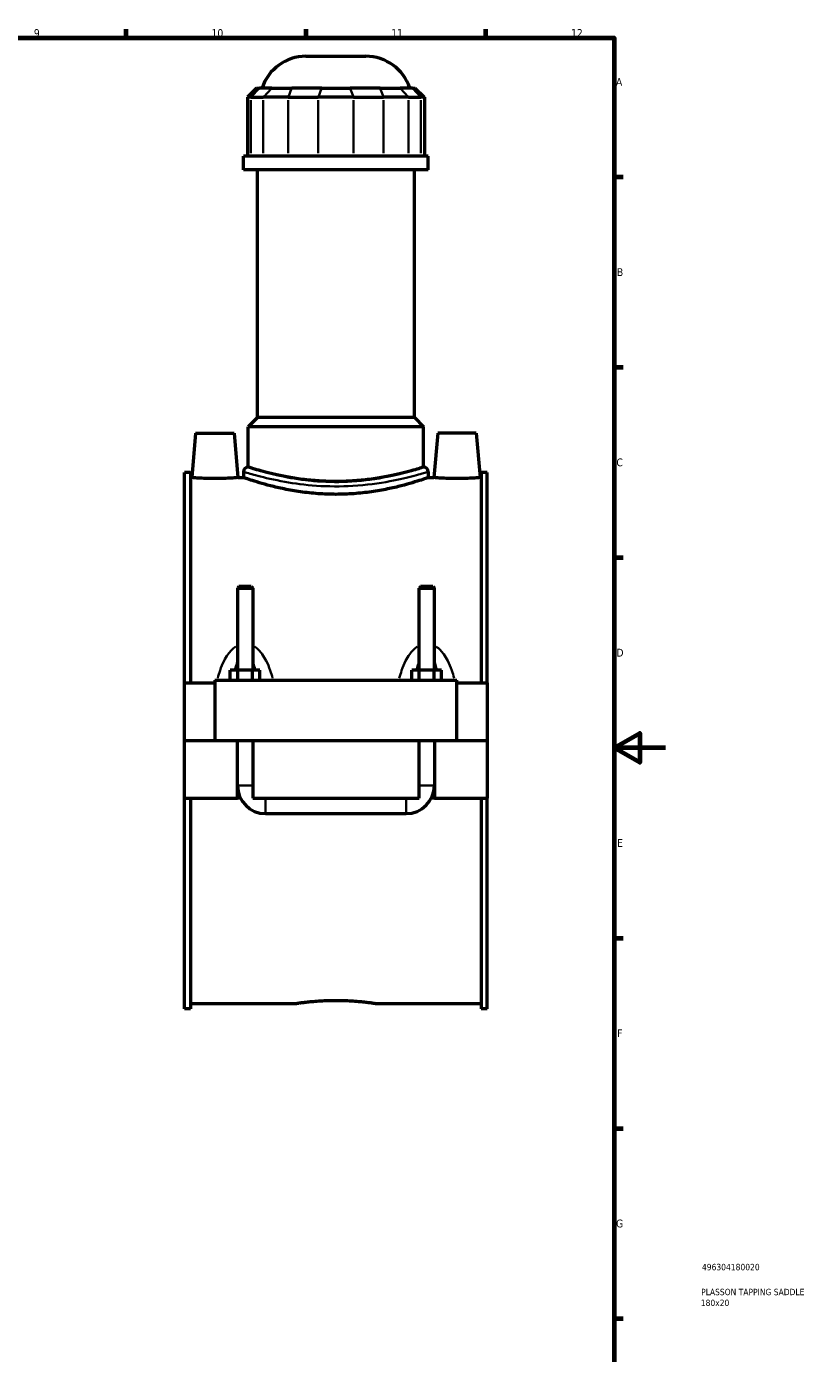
# Model space of a CAD drawing. Header units: millimetres. Extents: x 0 to 898, y -421 to 1009.
# Tile 5 of 6: x 592 to 898, y 61 to 578. Entities that reach past the tile are written whole.
import ezdxf

# ---------------------------------------------------------------- set-up
doc = ezdxf.new("R2010")
doc.units = ezdxf.units.MM
for name, color, linetype, lineweight in [('Border (ANSI)', 7, 'Continuous', 70), ('Title (ISO)', 7, 'Continuous', 50), ('Visible (ANSI)', 7, 'Continuous', 50), ('Visible Narrow (ANSI)', 7, 'Continuous', 35)]:
    doc.layers.add(name, color=color, linetype=linetype, lineweight=lineweight)
doc.styles.add('Note Text (ANSI)', font='tahoma.ttf')
doc.styles.add('Note Text (ISO)', font='tahoma.ttf')

# ---------------------------------------------------------------- blocks, each defined once
blk = doc.blocks.new('Borders Default Border')
at = {"layer": 'Border (ANSI)'}
for p, q in [((630.75, 574), (630.75, 577.45)), ((700.83, 574), (700.83, 577.45)), ((770.92, 574), (770.92, 577.45)), ((821, 519.75), (824.45, 519.75)), ((821, 445.5), (824.45, 445.5)), ((821, 371.25), (824.45, 371.25)), ((821, 222.75), (824.45, 222.75)), ((821, 148.5), (824.45, 148.5)), ((821, 74.25), (824.45, 74.25))]:
    blk.add_line(p, q, dxfattribs=at)
at = {"layer": 'Border (ANSI)', "flags": 128}
for points in [[(20, 20), (20, 574), (821, 574), (821, 20), (20, 20)], [(841, 297), (821, 297), (831, 302.77), (831, 291.23), (821, 297)]]:
    blk.add_lwpolyline(points, dxfattribs=at)
at = {"layer": 'Border (ANSI)', "color": 230, "true_color": 0xff0080, "attachment_point": 7, "style": 'Note Text (ANSI)'}
for s, insert, char_height in [('9', (594.7, 574.34), 3.05), ('10', (663.96, 574.34), 3.048), ('11', (734.04, 574.4), 3.048), ('12', (804.13, 574.4), 3.048), ('A', (821.63, 555.35), 3.05), ('B', (821.99, 481.1), 3.05), ('C', (821.8, 406.8), 3.05), ('D', (821.81, 332.6), 3.05), ('E', (822.05, 258.35), 3.05), ('F', (822.14, 184.1), 3.05), ('G', (821.66, 109.79), 3.05)]:
    blk.add_mtext(s, dxfattribs=dict(at, insert=insert, char_height=char_height))
blk = doc.blocks.new('Title Blocks ISO')
at = {"layer": 'Title (ISO)', "color": 232, "true_color": 0xca0064, "style": 'Note Text (ISO)'}
for tag, p in [('PART_NUMBER_001', (34.16, 73.13)), ('DESCRIPTION_001', (33.84, 63.4)), ('DESCRIPTION_002', (33.71, 59.17))]:
    blk.add_attdef(tag, p, '', height=2.5, dxfattribs=at)

msp = doc.modelspace()

# ---------------------------------------------------------------- linework, layer by layer
at = {"layer": 'Visible (ANSI)'}
for p, q in [((700.767, 566.833), (724.16, 566.833)), ((681.547, 554.443), (677.947, 550.843)), ((681.547, 554.443), (682.643, 554.443)), ((687.481, 554.443), (682.643, 554.443)), ((687.481, 554.443), (695.274, 554.443)), ((706.953, 554.443), (695.274, 554.443)), ((706.953, 554.443), (717.974, 554.443)), ((729.654, 554.443), (717.974, 554.443)), ((729.654, 554.443), (737.447, 554.443)), ((742.285, 554.443), (737.447, 554.443)), ((742.285, 554.443), (743.381, 554.443)), ((743.381, 554.443), (746.981, 550.843)), ((679.317, 550.843), (677.947, 550.843)), ((677.947, 550.843), (677.947, 527.893)), ((679.317, 550.843), (684.155, 550.843)), ((693.896, 550.843), (684.155, 550.843)), ((693.896, 550.843), (705.575, 550.843)), ((719.352, 550.843), (705.575, 550.843)), ((719.352, 550.843), (731.031, 550.843)), ((740.773, 550.843), (731.031, 550.843)), ((740.773, 550.843), (745.611, 550.843)), ((746.981, 550.843), (745.611, 550.843)), ((746.981, 550.843), (746.981, 527.893)), ((748.464, 527.893), (676.464, 527.893)), ((676.464, 522.583), (676.464, 527.893)), ((748.464, 522.583), (748.464, 527.893)), ((748.464, 522.583), (676.464, 522.583)), ((681.864, 425.833), (681.864, 522.583)), ((743.064, 425.833), (743.064, 522.583)), ((681.864, 425.833), (678.264, 422.233)), ((743.064, 425.833), (681.864, 425.833)), ((743.064, 425.833), (746.664, 422.233)), ((657.764, 419.833), (656.241, 402.433)), ((657.764, 419.833), (672.764, 419.833)), ((672.764, 419.833), (674.286, 402.433)), ((746.664, 422.233), (678.264, 422.233)), ((678.264, 406.537), (678.264, 422.233)), ((746.664, 406.537), (746.664, 422.233)), ((752.164, 419.833), (750.641, 402.433)), ((767.164, 419.833), (752.164, 419.833)), ((767.164, 419.833), (768.686, 402.433)), ((653.464, 322.333), (653.464, 404.485)), ((655.824, 404.485), (653.464, 404.485)), ((655.824, 404.485), (655.824, 322.333)), ((676.464, 404.737), (676.464, 402.433)), ((748.464, 404.737), (748.464, 402.433)), ((769.104, 404.485), (769.104, 322.333)), ((771.464, 404.485), (769.104, 404.485)), ((771.464, 322.333), (771.464, 404.485)), ((655.824, 402.433), (656.241, 402.433)), ((674.286, 402.433), (676.464, 402.433)), ((748.464, 402.433), (750.641, 402.433)), ((768.686, 402.433), (769.104, 402.433)), ((674.664, 359.883), (674.064, 359.283)), ((674.064, 359.283), (680.064, 359.283)), ((674.064, 359.283), (674.064, 327.333)), ((679.464, 359.883), (674.664, 359.883)), ((679.464, 359.883), (680.064, 359.283)), ((680.064, 359.283), (680.064, 327.333)), ((745.464, 359.883), (744.864, 359.283)), ((744.864, 359.283), (750.864, 359.283)), ((744.864, 327.333), (744.864, 359.283)), ((750.264, 359.883), (745.464, 359.883)), ((750.264, 359.883), (750.864, 359.283)), ((750.864, 327.333), (750.864, 359.283)), ((674.177, 327.333), (671.29, 327.333)), ((671.29, 323.333), (671.29, 327.333)), ((679.95, 327.333), (674.177, 327.333)), ((674.177, 323.333), (674.177, 327.333)), ((682.837, 327.333), (679.95, 327.333)), ((679.95, 323.333), (679.95, 327.333)), ((682.837, 323.333), (682.837, 327.333)), ((742.09, 323.333), (742.09, 327.333)), ((744.977, 327.333), (742.09, 327.333)), ((750.75, 327.333), (744.977, 327.333)), ((744.977, 323.333), (744.977, 327.333)), ((753.637, 327.333), (750.75, 327.333)), ((750.75, 323.333), (750.75, 327.333)), ((753.637, 323.333), (753.637, 327.333)), ((653.464, 322.333), (665.264, 322.333)), ((653.464, 299.883), (653.464, 322.333)), ((665.264, 323.333), (665.264, 299.883)), ((665.264, 323.333), (759.664, 323.333)), ((759.664, 299.883), (759.664, 323.333)), ((759.664, 322.333), (771.464, 322.333)), ((771.464, 322.333), (771.464, 299.883)), ((653.464, 299.883), (665.264, 299.883)), ((653.464, 277.333), (653.464, 299.783)), ((674.064, 299.783), (653.464, 299.783)), ((665.264, 299.883), (759.664, 299.883)), ((674.064, 299.883), (674.064, 299.783)), ((674.064, 277.333), (674.064, 299.783)), ((680.064, 299.883), (680.064, 299.783)), ((680.064, 299.783), (680.064, 277.333)), ((744.864, 299.783), (680.064, 299.783)), ((744.864, 299.783), (744.864, 299.883)), ((744.864, 277.333), (744.864, 299.783)), ((750.864, 299.783), (750.864, 299.883)), ((750.864, 299.783), (750.864, 277.333)), ((771.464, 299.783), (750.864, 299.783)), ((759.664, 299.883), (771.464, 299.883)), ((771.464, 299.783), (771.464, 277.333)), ((653.464, 195.181), (653.464, 277.333)), ((653.464, 277.333), (674.064, 277.333)), ((655.824, 277.333), (655.824, 195.181)), ((675.266, 277.333), (674.064, 277.333)), ((680.064, 277.333), (744.864, 277.333)), ((750.864, 277.333), (749.662, 277.333)), ((750.864, 277.333), (771.464, 277.333)), ((769.104, 277.333), (769.104, 195.181)), ((771.464, 195.181), (771.464, 277.333)), ((685.064, 271.333), (739.864, 271.333)), ((655.824, 197.233), (696.784, 197.233)), ((728.144, 197.233), (769.104, 197.233)), ((655.824, 195.181), (653.464, 195.181)), ((771.464, 195.181), (769.104, 195.181))]:
    msp.add_line(p, q, dxfattribs=at)
for centre, radius, start, end in [((700.767, 548.833), 18, 90, 161.8403), ((724.16, 548.833), 18, 18.1597, 90), ((678.264, 404.737), 1.8, 90, 180), ((746.664, 404.737), 1.8, 0, 90), ((685.064, 282.333), 11, 180, 270), ((739.864, 282.333), 11, 270, 0)]:
    msp.add_arc(centre, radius, start, end, dxfattribs=at)
for points, knots in [([(746.664, 406.537), (746.664, 406.537), (746.455, 406.47), (745.582, 406.195), (744.918, 405.987), (743.168, 405.466), (742.081, 405.151), (739.575, 404.474), (738.156, 404.112), (735.137, 403.41), (733.431, 403.044), (729.711, 402.353), (727.698, 402.028), (723.49, 401.486), (721.292, 401.269), (716.861, 400.98), (714.628, 400.908), (710.3, 400.908), (708.067, 400.98), (703.636, 401.269), (701.438, 401.486), (697.23, 402.028), (695.216, 402.353), (691.497, 403.044), (689.791, 403.41), (686.771, 404.112), (685.352, 404.474), (682.847, 405.151), (681.76, 405.466), (680.01, 405.987), (679.345, 406.195), (678.472, 406.47), (678.264, 406.537), (678.264, 406.537)], [5.1929072, 5.1929072, 5.1929072, 5.1929072, 5.841893, 5.841893, 6.4908788, 6.4908788, 7.1398646, 7.1398646, 7.7888504, 7.7888504, 8.4380914, 8.4380914, 9.0873324, 9.0873324, 9.7365735, 9.7365735, 10.3858145, 10.3858145, 11.0350555, 11.0350555, 11.6842965, 11.6842965, 12.3335375, 12.3335375, 12.9827785, 12.9827785, 13.6317643, 13.6317643, 14.2807501, 14.2807501, 14.9297359, 14.9297359, 15.5787217, 15.5787217, 15.5787217, 15.5787217]), ([(674.286, 402.433), (674.286, 402.433), (674.06, 402.413), (673.143, 402.337), (672.45, 402.284), (670.851, 402.183), (669.836, 402.13), (667.611, 402.054), (666.4, 402.033), (664.128, 402.033), (662.917, 402.054), (660.691, 402.13), (659.677, 402.183), (658.077, 402.284), (657.385, 402.337), (656.467, 402.413), (656.241, 402.433), (656.241, 402.433)], [1.3628365, 1.3628365, 1.3628365, 1.3628365, 1.703394, 1.703394, 2.0439514, 2.0439514, 2.3848122, 2.3848122, 2.7256731, 2.7256731, 3.0665339, 3.0665339, 3.4073947, 3.4073947, 3.7479522, 3.7479522, 4.0885096, 4.0885096, 4.0885096, 4.0885096]), ([(748.464, 402.433), (748.464, 402.433), (748.244, 402.355), (747.323, 402.038), (746.623, 401.798), (744.78, 401.196), (743.635, 400.833), (740.999, 400.05), (739.506, 399.632), (736.332, 398.819), (734.538, 398.395), (730.626, 397.593), (728.508, 397.216), (724.08, 396.585), (721.766, 396.331), (717.099, 395.994), (714.746, 395.91), (710.182, 395.91), (707.829, 395.994), (703.162, 396.331), (700.847, 396.585), (696.419, 397.216), (694.302, 397.593), (690.39, 398.395), (688.596, 398.819), (685.421, 399.632), (683.929, 400.05), (681.292, 400.833), (680.148, 401.196), (678.305, 401.798), (677.605, 402.038), (676.684, 402.355), (676.464, 402.433), (676.464, 402.433)], [5.4750868, 5.4750868, 5.4750868, 5.4750868, 6.1592753, 6.1592753, 6.8434639, 6.8434639, 7.5276524, 7.5276524, 8.2118409, 8.2118409, 8.8964241, 8.8964241, 9.5810073, 9.5810073, 10.2655904, 10.2655904, 10.9501736, 10.9501736, 11.6347567, 11.6347567, 12.3193399, 12.3193399, 13.003923, 13.003923, 13.6885062, 13.6885062, 14.3726947, 14.3726947, 15.0568833, 15.0568833, 15.7410718, 15.7410718, 16.4252604, 16.4252604, 16.4252604, 16.4252604]), ([(768.686, 402.433), (768.686, 402.433), (768.46, 402.413), (767.543, 402.337), (766.85, 402.284), (765.251, 402.183), (764.236, 402.13), (762.011, 402.054), (760.8, 402.033), (759.664, 402.033), (758.528, 402.033), (757.317, 402.054), (755.091, 402.13), (754.077, 402.183), (752.477, 402.284), (751.785, 402.337), (750.867, 402.413), (750.641, 402.433), (750.641, 402.433)], [4.0885096, 4.0885096, 4.0885096, 4.0885096, 4.429067, 4.429067, 4.7696244, 4.7696244, 5.1104853, 5.1104853, 5.4513461, 5.4513461, 5.4513461, 5.792207, 5.792207, 6.1330678, 6.1330678, 6.4736252, 6.4736252, 6.8141826, 6.8141826, 6.8141826, 6.8141826]), ([(696.784, 197.233), (696.784, 197.233), (696.878, 197.248), (697.276, 197.308), (697.579, 197.353), (698.379, 197.466), (698.878, 197.534), (700.028, 197.681), (700.681, 197.759), (702.072, 197.91), (702.857, 197.988), (704.568, 198.135), (705.493, 198.204), (707.425, 198.318), (708.432, 198.364), (710.458, 198.424), (711.478, 198.439), (713.45, 198.439), (714.469, 198.424), (716.496, 198.364), (717.503, 198.318), (719.434, 198.204), (720.359, 198.135), (722.07, 197.988), (722.856, 197.91), (724.246, 197.759), (724.899, 197.681), (726.05, 197.534), (726.548, 197.466), (727.349, 197.353), (727.652, 197.308), (728.049, 197.248), (728.144, 197.233), (728.144, 197.233)], [2.3665671, 2.3665671, 2.3665671, 2.3665671, 2.6623852, 2.6623852, 2.9582033, 2.9582033, 3.2540214, 3.2540214, 3.5498395, 3.5498395, 3.8456632, 3.8456632, 4.1414868, 4.1414868, 4.4373105, 4.4373105, 4.7331342, 4.7331342, 5.0289578, 5.0289578, 5.3247815, 5.3247815, 5.6206052, 5.6206052, 5.9164288, 5.9164288, 6.2122469, 6.2122469, 6.5080651, 6.5080651, 6.8038832, 6.8038832, 7.0997013, 7.0997013, 7.0997013, 7.0997013])]:
    msp.add_open_spline(points, degree=3, knots=knots, dxfattribs=at)
at = {"layer": 'Visible Narrow (ANSI)'}
for p, q in [((682.477, 554.263), (679.483, 551.023)), ((684.321, 551.023), (687.314, 554.263)), ((695.205, 554.263), (693.965, 551.023)), ((706.884, 554.263), (705.644, 551.023)), ((718.043, 554.263), (719.283, 551.023)), ((729.723, 554.263), (730.962, 551.023)), ((737.613, 554.263), (740.607, 551.023)), ((742.451, 554.263), (745.444, 551.023)), ((679.317, 529.041), (679.317, 549.696)), ((684.155, 549.696), (684.155, 529.041)), ((693.896, 529.041), (693.896, 549.696)), ((705.575, 549.696), (705.575, 529.041)), ((719.352, 529.041), (719.352, 549.696)), ((731.031, 549.696), (731.031, 529.041)), ((740.773, 529.041), (740.773, 549.696)), ((745.611, 549.696), (745.611, 529.041)), ((674.101, 282.333), (680.027, 282.333)), ((750.827, 282.333), (744.901, 282.333)), ((685.064, 271.37), (685.064, 277.296)), ((739.864, 271.37), (739.864, 277.296))]:
    msp.add_line(p, q, dxfattribs=at)
for points, knots in [([(676.913, 404.598), (677.341, 404.467), (678.068, 404.246), (679.877, 403.723), (680.854, 403.448), (684.702, 402.423), (688.323, 401.546), (696.274, 400.132), (700.46, 399.573), (709.495, 398.948), (714.362, 398.923), (724.272, 399.515), (729.25, 400.201), (737.263, 401.706), (740.47, 402.488), (745.374, 403.794), (747.078, 404.313), (747.938, 404.576), (747.978, 404.588), (748.015, 404.599)], [-26.8080045, -26.8080045, -26.8080045, -26.8080045, -26.0262111, -26.0262111, -25.4048073, -25.4048073, -23.9198878, -23.9198878, -22.6217871, -22.6217871, -21.2484903, -21.2484903, -19.7111366, -19.7111366, -18.3647061, -18.3647061, -17.028317, -17.028317, -16.9601685, -16.9601685, -16.9601685, -16.9601685]), ([(746.237, 406.397), (746.202, 406.385), (746.164, 406.373), (745.347, 406.106), (743.728, 405.577), (739.07, 404.25), (736.023, 403.454), (728.411, 401.923), (723.681, 401.225), (714.267, 400.624), (709.644, 400.649), (701.06, 401.284), (697.083, 401.853), (689.53, 403.291), (686.09, 404.183), (682.435, 405.225), (681.507, 405.505), (679.788, 406.038), (679.097, 406.262), (678.691, 406.396)], [16.9601685, 16.9601685, 16.9601685, 16.9601685, 17.028317, 17.028317, 18.3647061, 18.3647061, 19.7111366, 19.7111366, 21.2484903, 21.2484903, 22.6217871, 22.6217871, 23.9198878, 23.9198878, 25.4048073, 25.4048073, 26.0262111, 26.0262111, 26.8080045, 26.8080045, 26.8080045, 26.8080045]), ([(673.388, 336.512), (672.785, 336.117), (672.232, 335.647), (671.254, 334.646), (670.823, 334.123), (669.828, 332.746), (669.306, 331.859), (668.236, 329.74), (667.727, 328.484), (666.941, 326.194), (666.638, 325.172), (666.368, 324.137)], [-2.30634, -2.30634, -2.30634, -2.30634, -2.0919613, -2.0919613, -1.8927283, -1.8927283, -1.5935878, -1.5935878, -1.2047052, -1.2047052, -0.9017465, -0.9017465, -0.9017465, -0.9017465]), ([(687.76, 324.137), (687.489, 325.172), (687.186, 326.194), (686.401, 328.484), (685.892, 329.74), (684.822, 331.859), (684.3, 332.746), (683.305, 334.123), (682.873, 334.646), (681.895, 335.647), (681.342, 336.117), (680.74, 336.512)], [-4.4914661, -4.4914661, -4.4914661, -4.4914661, -4.1885074, -4.1885074, -3.7996248, -3.7996248, -3.5004843, -3.5004843, -3.3012513, -3.3012513, -3.0868726, -3.0868726, -3.0868726, -3.0868726]), ([(744.188, 336.512), (743.585, 336.117), (743.032, 335.647), (742.054, 334.646), (741.623, 334.123), (740.628, 332.746), (740.106, 331.859), (739.036, 329.74), (738.527, 328.484), (737.741, 326.194), (737.438, 325.172), (737.168, 324.137)], [-2.30634, -2.30634, -2.30634, -2.30634, -2.0919614, -2.0919614, -1.8927284, -1.8927284, -1.593588, -1.593588, -1.2047055, -1.2047055, -0.9017465, -0.9017465, -0.9017465, -0.9017465]), ([(758.56, 324.137), (758.289, 325.172), (757.986, 326.194), (757.201, 328.484), (756.692, 329.74), (755.622, 331.859), (755.1, 332.746), (754.105, 334.123), (753.673, 334.646), (752.695, 335.647), (752.142, 336.117), (751.54, 336.512)], [-4.4914661, -4.4914661, -4.4914661, -4.4914661, -4.1885071, -4.1885071, -3.7996246, -3.7996246, -3.5004842, -3.5004842, -3.3012513, -3.3012513, -3.0868726, -3.0868726, -3.0868726, -3.0868726]), ([(673.157, 327.509), (673.212, 327.745), (673.268, 327.978), (673.528, 329.011), (673.753, 329.784), (674.008, 330.507)], [1.51135997, 1.51135997, 1.51135997, 1.51135997, 1.59358783, 1.59358783, 1.87874331, 1.87874331, 1.87874331, 1.87874331]), ([(680.119, 330.507), (680.375, 329.784), (680.6, 329.011), (680.86, 327.978), (680.916, 327.745), (680.97, 327.509)], [3.51446933, 3.51446933, 3.51446933, 3.51446933, 3.79962481, 3.79962481, 3.88185266, 3.88185266, 3.88185266, 3.88185266]), ([(743.957, 327.509), (744.012, 327.745), (744.068, 327.978), (744.328, 329.011), (744.553, 329.784), (744.808, 330.507)], [1.51135997, 1.51135997, 1.51135997, 1.51135997, 1.59358801, 1.59358801, 1.87874331, 1.87874331, 1.87874331, 1.87874331]), ([(750.919, 330.507), (751.175, 329.784), (751.4, 329.011), (751.66, 327.978), (751.716, 327.745), (751.77, 327.509)], [3.51446933, 3.51446933, 3.51446933, 3.51446933, 3.79962462, 3.79962462, 3.88185266, 3.88185266, 3.88185266, 3.88185266])]:
    msp.add_open_spline(points, degree=3, knots=knots, dxfattribs=at)

# ---------------------------------------------------------------- block references
msp.add_blockref('Borders Default Border', (0, 0))
msp.add_blockref('Title Blocks ISO', (821, 20)).add_auto_attribs({'PART_NUMBER_001': '496304180020', 'DESCRIPTION_001': 'PLASSON TAPPING SADDLE', 'DESCRIPTION_002': '180x20'})

doc.saveas('drawing.dxf')
